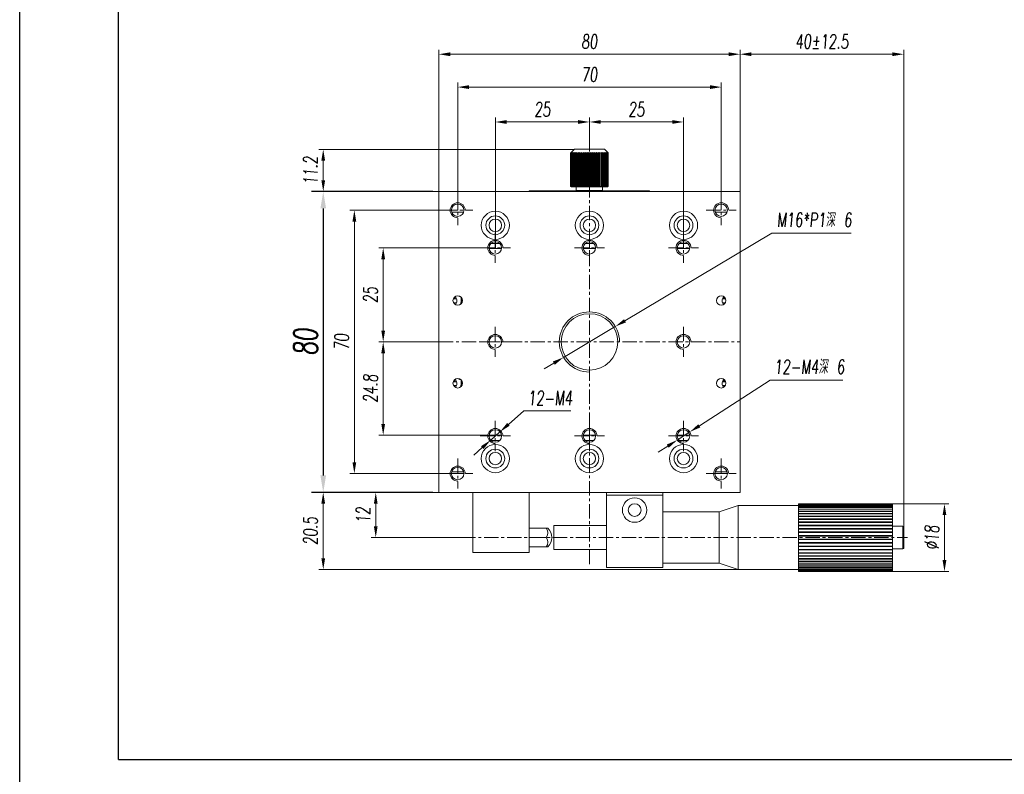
# Model space of a CAD drawing. Header units: millimetres. Extents: x 15158 to 15599, y 321 to 946.
# Tile 5 of 7: x 15158 to 15419, y 637 to 838. Entities that reach past the tile are written whole.
import ezdxf

# ---------------------------------------------------------------- set-up
doc = ezdxf.new("R2010")
doc.units = ezdxf.units.MM
doc.header["$LTSCALE"] = 0.3
doc.linetypes.add('CENTERX2', pattern=[20.32, 12.7, -2.54, 2.54, -2.54])
for name, color, linetype, lineweight in [('中心线', 5, 'CENTERX2', 13), ('剖面线', 50, 'Continuous', 13), ('外框', 7, 'Continuous', 30), ('标注', 1, 'Continuous', 18), ('螺纹线', 3, 'Continuous', 13), ('轮廓线', 7, 'Continuous', 20)]:
    doc.layers.add(name, color=color, linetype=linetype, lineweight=lineweight)
doc.styles.get("Standard").update_dxf_attribs({"font": 'txt.shx', "width": 0.67, "oblique": 5, "bigfont": 'gbcbig.shx'})
doc.dimstyles.new('1.5', dxfattribs={"dimscale": 1.5, "dimtxt": 2.5, "dimasz": 2, "dimexe": 0.8, "dimexo": 0, "dimgap": 1, "dimtad": 1, "dimdec": 1, "dimdsep": 46, "dimtxsty": 'Standard', "dimcen": 0, "dimclrd": 256, "dimclre": 256, "dimclrt": 256, "dimadec": 0, "dimazin": 0, "dimtfac": 1, "dimtdec": 1, "dimtmove": 0, "dimatfit": 3, "dimfxl": 0, "dimtzin": 0, "dimlwd": -1, "dimlwe": -1, "dimarcsym": 0})
doc.dimstyles.new('1.5$3', dxfattribs={"dimscale": 1.5, "dimtxt": 2.5, "dimasz": 2, "dimexe": 0.8, "dimexo": 0, "dimgap": 1, "dimtad": 1, "dimtih": 1, "dimtoh": 1, "dimdec": 1, "dimdsep": 46, "dimtxsty": 'Standard', "dimcen": 0, "dimclrd": 256, "dimclre": 256, "dimclrt": 256, "dimadec": 0, "dimazin": 0, "dimtfac": 1, "dimtdec": 1, "dimtmove": 0, "dimatfit": 3, "dimfxl": 0, "dimtzin": 0, "dimlwd": -1, "dimlwe": -1, "dimarcsym": 0})
doc.dimstyles.new('2', dxfattribs={"dimscale": 2.5, "dimtxt": 2.5, "dimasz": 1.8, "dimexe": 1.25, "dimexo": 0.625, "dimtad": 1, "dimdsep": 46, "dimtxsty": 'Standard', "dimcen": 1.8, "dimadec": 0, "dimazin": 0, "dimtfac": 1, "dimtmove": 0, "dimatfit": 3, "dimfxl": 0, "dimarcsym": 0})

# ---------------------------------------------------------------- blocks, each defined once
blk = doc.blocks.new('Y')
at = {"lineweight": 30}
blk.add_line((-4136.76, 2009.27), (-3862.74, 2009.27), dxfattribs=at)
for points in [[(-3857.44, 2213.99), (-4154.44, 2213.99), (-4154.44, 2003.97)], [(-4136.76, 2009.27), (-4136.76, 2208.69), (-3862.74, 2208.69)]]:
    blk.add_lwpolyline(points, dxfattribs=at)
blk = doc.blocks.new('W')
blk.add_blockref('Y', (0, 0))
blk = doc.blocks.new('*D122')
at = {"layer": 'Defpoints', "color": 0, "ltscale": 0.3}
for p in [(15316.02, 756.48), (15302.27, 748.28)]:
    blk.add_point(p, dxfattribs=at)
at = {"layer": '标注', "ltscale": 0.3}
for p, q in [((15357.63, 781.3), (15318.59, 758.02)), ((15378.66, 781.3), (15357.63, 781.3)), ((15302.27, 748.28), (15316.02, 756.48)), ((15299.7, 746.75), (15297.12, 745.21))]:
    blk.add_line(p, q, dxfattribs=at)
for points in [[(15318.34, 758.44), (15318.85, 757.59), (15316.02, 756.48)], [(15299.44, 747.18), (15299.95, 746.32), (15302.27, 748.28)]]:
    blk.add_solid(points, dxfattribs=at)
at = {"layer": '标注', "ltscale": 0.3, "insert": (15368.89, 784.82), "char_height": 3.75, "attachment_point": 5}
blk.add_mtext('M16*P1深 6', dxfattribs=at)
blk = doc.blocks.new('*D182')
at = {"layer": 'Defpoints', "color": 0}
for p in [(15335.83, 728.47), (15332.47, 726.3)]:
    blk.add_point(p, dxfattribs=at)
at = {"layer": '标注'}
for p, q in [((15357.15, 742.24), (15338.35, 730.09)), ((15376.5, 742.24), (15357.15, 742.24)), ((15332.47, 726.3), (15335.83, 728.47)), ((15329.95, 724.67), (15327.43, 723.04))]:
    blk.add_line(p, q, dxfattribs=at)
for points in [[(15338.07, 730.51), (15338.62, 729.67), (15335.83, 728.47)], [(15329.67, 725.09), (15330.22, 724.25), (15332.47, 726.3)]]:
    blk.add_solid(points, dxfattribs=at)
at = {"layer": '标注', "insert": (15367.58, 745.76), "char_height": 3.75, "attachment_point": 5}
blk.add_mtext('12-M4深 6', dxfattribs=at)
blk = doc.blocks.new('*D211')
at = {"layer": 'Defpoints', "color": 0}
for p in [(15269.15, 792.38), (15238.43, 712.38), (15269.15, 712.38)]:
    blk.add_point(p, dxfattribs=at)
at = {"layer": '标注', "color": 0, "lineweight": -2}
for p, q in [((15267.58, 792.38), (15235.31, 792.38)), ((15238.43, 787.88), (15238.43, 716.88)), ((15267.58, 712.38), (15235.31, 712.38))]:
    blk.add_line(p, q, dxfattribs=at)
at = {"layer": '标注', "color": 0}
for points in [[(15237.68, 787.88), (15239.18, 787.88), (15238.43, 792.38)], [(15237.68, 716.88), (15239.18, 716.88), (15238.43, 712.38)]]:
    blk.add_solid(points, dxfattribs=at)
at = {"layer": '标注', "color": 0, "insert": (15233.75, 752.38), "char_height": 6.25, "attachment_point": 5, "rotation": 90}
blk.add_mtext('80', dxfattribs=at)
blk = doc.blocks.new('*D212')
at = {"layer": 'Defpoints', "color": 0}
for p in [(15274.15, 787.38), (15246.7, 717.38), (15274.15, 717.38)]:
    blk.add_point(p, dxfattribs=at)
at = {"layer": '标注'}
for p, q in [((15274.15, 787.38), (15245.5, 787.38)), ((15246.7, 784.38), (15246.7, 720.38)), ((15274.15, 717.38), (15245.5, 717.38))]:
    blk.add_line(p, q, dxfattribs=at)
for points in [[(15246.2, 784.38), (15247.2, 784.38), (15246.7, 787.38)], [(15246.2, 720.38), (15247.2, 720.38), (15246.7, 717.38)]]:
    blk.add_solid(points, dxfattribs=at)
at = {"layer": '标注', "insert": (15243.33, 752.38), "char_height": 3.75, "attachment_point": 5, "rotation": 90}
blk.add_mtext('70', dxfattribs=at)
blk = doc.blocks.new('*D213')
at = {"layer": 'Defpoints', "color": 0}
for p in [(15344.15, 820.12), (15274.15, 787.38), (15344.15, 787.38)]:
    blk.add_point(p, dxfattribs=at)
at = {"layer": '标注'}
for p, q in [((15274.15, 787.38), (15274.15, 821.32)), ((15344.15, 787.38), (15344.15, 821.32)), ((15277.15, 820.12), (15341.15, 820.12))]:
    blk.add_line(p, q, dxfattribs=at)
for points in [[(15277.15, 820.62), (15277.15, 819.62), (15274.15, 820.12)], [(15341.15, 820.62), (15341.15, 819.62), (15344.15, 820.12)]]:
    blk.add_solid(points, dxfattribs=at)
at = {"layer": '标注', "insert": (15309.15, 823.49), "char_height": 3.75, "attachment_point": 5}
blk.add_mtext('70', dxfattribs=at)
blk = doc.blocks.new('*D214')
at = {"layer": 'Defpoints', "color": 0}
for p in [(15284.15, 777.38), (15254.36, 752.38), (15269.15, 752.38)]:
    blk.add_point(p, dxfattribs=at)
at = {"layer": '标注'}
for p, q in [((15284.15, 777.38), (15253.16, 777.38)), ((15254.36, 774.38), (15254.36, 755.38)), ((15269.15, 752.38), (15253.16, 752.38))]:
    blk.add_line(p, q, dxfattribs=at)
for points in [[(15253.86, 774.38), (15254.86, 774.38), (15254.36, 777.38)], [(15253.86, 755.38), (15254.86, 755.38), (15254.36, 752.38)]]:
    blk.add_solid(points, dxfattribs=at)
at = {"layer": '标注', "insert": (15250.98, 764.88), "char_height": 3.75, "attachment_point": 5, "rotation": 90}
blk.add_mtext('25', dxfattribs=at)
blk = doc.blocks.new('*D215')
at = {"layer": 'Defpoints', "color": 0}
for p in [(15269.15, 752.38), (15254.36, 727.58), (15284.15, 727.58)]:
    blk.add_point(p, dxfattribs=at)
at = {"layer": '标注'}
for p, q in [((15269.15, 752.38), (15253.16, 752.38)), ((15254.36, 749.38), (15254.36, 730.58)), ((15284.15, 727.58), (15253.16, 727.58))]:
    blk.add_line(p, q, dxfattribs=at)
for points in [[(15253.86, 749.38), (15254.86, 749.38), (15254.36, 752.38)], [(15253.86, 730.58), (15254.86, 730.58), (15254.36, 727.58)]]:
    blk.add_solid(points, dxfattribs=at)
at = {"layer": '标注', "insert": (15250.98, 739.98), "char_height": 3.75, "attachment_point": 5, "rotation": 90}
blk.add_mtext('24.8', dxfattribs=at)
blk = doc.blocks.new('*D216')
at = {"layer": 'Defpoints', "color": 0}
for p in [(15238.43, 712.38), (15269.15, 712.38), (15348.65, 691.88)]:
    blk.add_point(p, dxfattribs=at)
at = {"layer": '标注'}
for p, q in [((15269.15, 712.38), (15237.23, 712.38)), ((15238.43, 694.88), (15238.43, 709.38)), ((15348.65, 691.88), (15237.23, 691.88))]:
    blk.add_line(p, q, dxfattribs=at)
for points in [[(15237.93, 709.38), (15238.93, 709.38), (15238.43, 712.38)], [(15237.93, 694.88), (15238.93, 694.88), (15238.43, 691.88)]]:
    blk.add_solid(points, dxfattribs=at)
at = {"layer": '标注', "insert": (15235.06, 702.13), "char_height": 3.75, "attachment_point": 5, "rotation": 90}
blk.add_mtext('20.5', dxfattribs=at)
blk = doc.blocks.new('*D217')
at = {"layer": 'Defpoints', "color": 0}
for p in [(15269.15, 828.86), (15269.15, 792.38), (15349.15, 792.38)]:
    blk.add_point(p, dxfattribs=at)
at = {"layer": '标注'}
for p, q in [((15269.15, 792.38), (15269.15, 830.06)), ((15349.15, 792.38), (15349.15, 830.06)), ((15346.15, 828.86), (15272.15, 828.86))]:
    blk.add_line(p, q, dxfattribs=at)
for points in [[(15272.15, 829.36), (15272.15, 828.36), (15269.15, 828.86)], [(15346.15, 829.36), (15346.15, 828.36), (15349.15, 828.86)]]:
    blk.add_solid(points, dxfattribs=at)
at = {"layer": '标注', "insert": (15309.15, 832.24), "char_height": 3.75, "attachment_point": 5}
blk.add_mtext('80', dxfattribs=at)
blk = doc.blocks.new('*D218')
at = {"layer": 'Defpoints', "color": 0}
for p in [(15305.15, 803.58), (15238.43, 792.38), (15269.15, 792.38)]:
    blk.add_point(p, dxfattribs=at)
at = {"layer": '标注'}
for p, q in [((15305.15, 803.58), (15237.23, 803.58)), ((15238.43, 800.58), (15238.43, 795.38)), ((15269.15, 792.38), (15237.23, 792.38))]:
    blk.add_line(p, q, dxfattribs=at)
for points in [[(15237.93, 800.58), (15238.93, 800.58), (15238.43, 803.58)], [(15237.93, 795.38), (15238.93, 795.38), (15238.43, 792.38)]]:
    blk.add_solid(points, dxfattribs=at)
at = {"layer": '标注', "insert": (15235.06, 797.98), "char_height": 3.75, "attachment_point": 5, "rotation": 90}
blk.add_mtext('11.2', dxfattribs=at)
blk = doc.blocks.new('*D219')
at = {"layer": 'Defpoints', "color": 0}
for p in [(15349.15, 828.86), (15349.15, 792.38), (15392.63, 703.27)]:
    blk.add_point(p, dxfattribs=at)
at = {"layer": '剖面线'}
for p, q in [((15349.15, 792.38), (15349.15, 830.06)), ((15392.63, 703.27), (15392.63, 830.06)), ((15389.63, 828.86), (15352.15, 828.86))]:
    blk.add_line(p, q, dxfattribs=at)
for points in [[(15352.15, 829.36), (15352.15, 828.36), (15349.15, 828.86)], [(15389.63, 829.36), (15389.63, 828.36), (15392.63, 828.86)]]:
    blk.add_solid(points, dxfattribs=at)
at = {"layer": '剖面线', "insert": (15370.89, 832.24), "char_height": 3.75, "attachment_point": 5}
blk.add_mtext('40%%P12.5', dxfattribs=at)
blk = doc.blocks.new('*D220')
at = {"layer": 'Defpoints', "color": 0}
for p in [(15269.15, 712.38), (15252.38, 700.38), (15275.07, 700.38)]:
    blk.add_point(p, dxfattribs=at)
at = {"layer": '标注'}
for p, q in [((15269.15, 712.38), (15251.18, 712.38)), ((15252.38, 709.38), (15252.38, 703.38)), ((15275.07, 700.38), (15251.18, 700.38))]:
    blk.add_line(p, q, dxfattribs=at)
for points in [[(15251.88, 709.38), (15252.88, 709.38), (15252.38, 712.38)], [(15251.88, 703.38), (15252.88, 703.38), (15252.38, 700.38)]]:
    blk.add_solid(points, dxfattribs=at)
at = {"layer": '标注', "insert": (15249.01, 706.38), "char_height": 3.75, "attachment_point": 5, "rotation": 90}
blk.add_mtext('12', dxfattribs=at)
blk = doc.blocks.new('*D227')
at = {"layer": 'Defpoints', "color": 0}
for p in [(15285.38, 728.48), (15282.91, 726.28)]:
    blk.add_point(p, dxfattribs=at)
at = {"layer": '标注'}
for p, q in [((15291.7, 734.1), (15287.62, 730.47)), ((15304.2, 734.1), (15291.7, 734.1)), ((15282.91, 726.28), (15285.38, 728.48)), ((15280.67, 724.29), (15278.43, 722.3))]:
    blk.add_line(p, q, dxfattribs=at)
for points in [[(15287.29, 730.84), (15287.95, 730.1), (15285.38, 728.48)], [(15280.34, 724.67), (15281, 723.92), (15282.91, 726.28)]]:
    blk.add_solid(points, dxfattribs=at)
at = {"layer": '标注', "insert": (15298.7, 737.47), "char_height": 3.75, "attachment_point": 5}
blk.add_mtext('12-M4', dxfattribs=at)
blk = doc.blocks.new('*D228')
at = {"layer": 'Defpoints', "color": 0}
for p in [(15309.15, 810.85), (15309.15, 806.81), (15284.15, 777.38)]:
    blk.add_point(p, dxfattribs=at)
at = {"layer": '标注'}
for p, q in [((15284.15, 777.38), (15284.15, 812.05)), ((15287.15, 810.85), (15306.15, 810.85)), ((15309.15, 806.81), (15309.15, 812.05))]:
    blk.add_line(p, q, dxfattribs=at)
for points in [[(15287.15, 811.35), (15287.15, 810.35), (15284.15, 810.85)], [(15306.15, 811.35), (15306.15, 810.35), (15309.15, 810.85)]]:
    blk.add_solid(points, dxfattribs=at)
at = {"layer": '标注', "insert": (15296.65, 814.22), "char_height": 3.75, "attachment_point": 5}
blk.add_mtext('25', dxfattribs=at)
blk = doc.blocks.new('*D229')
at = {"layer": 'Defpoints', "color": 0}
for p in [(15309.15, 810.85), (15309.15, 806.81), (15334.15, 777.38)]:
    blk.add_point(p, dxfattribs=at)
at = {"layer": '标注'}
for p, q in [((15309.15, 806.81), (15309.15, 812.05)), ((15331.15, 810.85), (15312.15, 810.85)), ((15334.15, 777.38), (15334.15, 812.05))]:
    blk.add_line(p, q, dxfattribs=at)
for points in [[(15312.15, 811.35), (15312.15, 810.35), (15309.15, 810.85)], [(15331.15, 811.35), (15331.15, 810.35), (15334.15, 810.85)]]:
    blk.add_solid(points, dxfattribs=at)
at = {"layer": '标注', "insert": (15321.65, 814.22), "char_height": 3.75, "attachment_point": 5}
blk.add_mtext('25', dxfattribs=at)
blk = doc.blocks.new('*D230')
at = {"layer": 'Defpoints', "color": 0}
for p in [(15389.65, 709.37), (15389.65, 691.39), (15403.46, 691.39)]:
    blk.add_point(p, dxfattribs=at)
at = {"layer": '标注'}
for p, q in [((15389.65, 709.37), (15404.66, 709.37)), ((15403.46, 706.37), (15403.46, 694.39)), ((15389.65, 691.39), (15404.66, 691.39))]:
    blk.add_line(p, q, dxfattribs=at)
for points in [[(15402.96, 706.37), (15403.96, 706.37), (15403.46, 709.37)], [(15402.96, 694.39), (15403.96, 694.39), (15403.46, 691.39)]]:
    blk.add_solid(points, dxfattribs=at)
at = {"layer": '标注', "insert": (15400.09, 700.38), "char_height": 3.75, "attachment_point": 5, "rotation": 90}
blk.add_mtext('%%C18', dxfattribs=at)
blk = doc.blocks.new('GT')
at = {"color": 7, "linetype": 'Continuous', "lineweight": 15}
for p, q in [((889.82, 513.93), (889.82, 519.53)), ((892.82, 519.73), (890.02, 519.73)), ((890.02, 513.73), (892.82, 513.73))]:
    blk.add_line(p, q, dxfattribs=at)
at = {"color": 8, "linetype": 'Continuous', "lineweight": 15}
for p, q in [((890.02, 519.73), (890.02, 513.75)), ((890.02, 513.75), (890.02, 513.73))]:
    blk.add_line(p, q, dxfattribs=at)
at = {"color": 7, "linetype": 'Continuous', "lineweight": 15}
for centre, start, end in [((890.02, 519.53), 90, 180), ((890.02, 513.93), 180, 270)]:
    blk.add_arc(centre, 0.2, start, end, dxfattribs=at)

msp = doc.modelspace()

# ---------------------------------------------------------------- linework, layer by layer
at = {"layer": '中心线'}
for p, q in [((15309.146, 806.81), (15309.146, 693.215)), ((15274.146, 791.381), (15274.146, 783.381)), ((15344.146, 791.381), (15344.146, 783.381)), ((15270.146, 787.381), (15278.146, 787.381)), ((15340.146, 787.381), (15348.146, 787.381)), ((15284.146, 781.381), (15284.146, 773.381)), ((15309.146, 781.381), (15309.146, 773.381)), ((15334.146, 781.381), (15334.146, 773.381)), ((15280.146, 777.381), (15288.146, 777.381)), ((15305.146, 777.381), (15313.146, 777.381)), ((15330.146, 777.381), (15338.146, 777.381)), ((15284.146, 756.381), (15284.146, 748.381)), ((15334.146, 756.381), (15334.146, 748.381)), ((15269.146, 752.381), (15349.146, 752.381)), ((15280.146, 752.381), (15288.146, 752.381)), ((15330.146, 752.381), (15338.146, 752.381)), ((15284.146, 731.381), (15284.146, 723.381)), ((15309.146, 731.381), (15309.146, 723.381)), ((15334.146, 731.381), (15334.146, 723.381)), ((15280.146, 727.381), (15288.146, 727.381)), ((15305.146, 727.381), (15313.146, 727.381)), ((15330.146, 727.381), (15338.146, 727.381)), ((15274.146, 721.381), (15274.146, 713.381)), ((15344.146, 721.381), (15344.146, 713.381)), ((15270.146, 717.381), (15278.146, 717.381)), ((15340.146, 717.381), (15348.146, 717.381)), ((15275.067, 700.381), (15393.669, 700.381))]:
    msp.add_line(p, q, dxfattribs=at)
at = {"layer": '螺纹线'}
for centre, radius in [((15274.146, 787.381), 2), ((15344.146, 787.381), 2), ((15284.146, 777.381), 2), ((15309.146, 777.381), 2), ((15334.146, 777.381), 2), ((15309.146, 752.381), 8), ((15284.146, 752.381), 2), ((15284.146, 727.381), 2), ((15309.146, 727.381), 2), ((15334.146, 727.381), 2), ((15274.146, 717.381), 2), ((15344.146, 717.381), 2)]:
    msp.add_arc(centre, radius, 0, 270, dxfattribs=at)
at = {"layer": '轮廓线', "color": 7, "linetype": 'Continuous', "lineweight": 15}
for p, q in [((15305.146, 803.581), (15304.21, 802.645)), ((15305.146, 803.581), (15310.673, 803.581)), ((15310.673, 803.581), (15313.146, 803.581)), ((15314.082, 802.645), (15313.146, 803.581)), ((15304.21, 802.645), (15304.146, 802.581)), ((15304.15, 802.581), (15304.146, 802.581)), ((15304.146, 802.581), (15304.146, 793.781)), ((15304.15, 802.581), (15304.36, 802.781)), ((15304.15, 802.581), (15304.15, 793.781)), ((15304.36, 802.781), (15304.18, 802.581)), ((15304.197, 802.581), (15304.18, 802.581)), ((15304.18, 802.581), (15304.18, 793.781)), ((15304.197, 802.581), (15304.426, 802.781)), ((15304.197, 802.581), (15304.197, 793.781)), ((15304.426, 802.781), (15304.268, 802.581)), ((15304.299, 802.581), (15304.268, 802.581)), ((15304.268, 802.581), (15304.268, 793.781)), ((15304.299, 802.581), (15304.542, 802.781)), ((15304.299, 802.581), (15304.299, 793.781)), ((15304.542, 802.781), (15304.41, 802.581)), ((15304.453, 802.581), (15304.41, 802.581)), ((15304.41, 802.581), (15304.41, 793.781)), ((15304.453, 802.581), (15304.71, 802.781)), ((15304.453, 802.581), (15304.453, 793.781)), ((15304.71, 802.781), (15304.603, 802.581)), ((15304.66, 802.581), (15304.603, 802.581)), ((15304.603, 802.581), (15304.603, 793.781)), ((15304.66, 802.581), (15304.926, 802.781)), ((15304.66, 802.581), (15304.66, 793.781)), ((15304.926, 802.781), (15304.847, 802.581)), ((15304.915, 802.581), (15304.847, 802.581)), ((15304.847, 802.581), (15304.847, 793.781)), ((15304.915, 802.581), (15305.188, 802.781)), ((15304.915, 802.581), (15304.915, 793.781)), ((15305.188, 802.781), (15305.137, 802.581)), ((15305.217, 802.581), (15305.137, 802.581)), ((15305.137, 802.581), (15305.137, 793.781)), ((15305.217, 802.581), (15305.493, 802.781)), ((15305.217, 802.581), (15305.217, 793.781)), ((15305.493, 802.781), (15305.471, 802.581)), ((15305.561, 802.581), (15305.471, 802.581)), ((15305.471, 802.581), (15305.471, 793.781)), ((15305.561, 802.581), (15305.839, 802.781)), ((15305.561, 802.581), (15305.561, 793.781)), ((15305.839, 802.781), (15305.846, 802.581)), ((15305.839, 802.781), (15305.839, 793.581)), ((15305.945, 802.581), (15305.846, 802.581)), ((15305.846, 802.581), (15305.846, 793.781)), ((15305.945, 802.581), (15306.22, 802.781)), ((15305.945, 802.581), (15305.945, 793.781)), ((15306.22, 802.781), (15306.256, 802.581)), ((15306.22, 802.781), (15306.22, 793.581)), ((15306.364, 802.581), (15306.256, 802.581)), ((15306.256, 802.581), (15306.256, 793.781)), ((15306.364, 802.581), (15306.634, 802.781)), ((15306.364, 802.581), (15306.364, 793.781)), ((15306.634, 802.781), (15306.699, 802.581)), ((15306.634, 802.781), (15306.634, 793.581)), ((15306.814, 802.581), (15306.699, 802.581)), ((15306.699, 802.581), (15306.699, 793.781)), ((15306.814, 802.581), (15307.076, 802.781)), ((15306.814, 802.581), (15306.814, 793.781)), ((15307.076, 802.781), (15307.168, 802.581)), ((15307.076, 802.781), (15307.076, 793.581)), ((15307.289, 802.581), (15307.168, 802.581)), ((15307.168, 802.581), (15307.168, 793.781)), ((15307.289, 802.581), (15307.54, 802.781)), ((15307.289, 802.581), (15307.289, 793.781)), ((15307.54, 802.781), (15307.659, 802.581)), ((15307.54, 802.781), (15307.54, 793.581)), ((15307.785, 802.581), (15307.659, 802.581)), ((15307.659, 802.581), (15307.659, 793.781)), ((15307.785, 802.581), (15308.021, 802.781)), ((15307.785, 802.581), (15307.785, 793.781)), ((15308.021, 802.781), (15308.166, 802.581)), ((15308.021, 802.781), (15308.021, 793.581)), ((15308.295, 802.581), (15308.166, 802.581)), ((15308.166, 802.581), (15308.166, 793.781)), ((15308.295, 802.581), (15308.515, 802.781)), ((15308.295, 802.581), (15308.295, 793.781)), ((15308.515, 802.781), (15308.684, 802.581)), ((15308.515, 802.781), (15308.515, 793.581)), ((15308.815, 802.581), (15308.684, 802.581)), ((15308.684, 802.581), (15308.684, 793.781)), ((15308.815, 802.581), (15309.016, 802.781)), ((15308.815, 802.581), (15308.815, 793.781)), ((15309.016, 802.781), (15309.207, 802.581)), ((15309.016, 802.781), (15309.016, 793.581)), ((15309.338, 802.581), (15309.207, 802.581)), ((15309.207, 802.581), (15309.207, 793.781)), ((15309.338, 802.581), (15309.518, 802.781)), ((15309.338, 802.581), (15309.338, 793.781)), ((15309.518, 802.781), (15309.729, 802.581)), ((15309.518, 802.781), (15309.518, 793.581)), ((15309.859, 802.581), (15309.729, 802.581)), ((15309.729, 802.581), (15309.729, 793.781)), ((15309.859, 802.581), (15310.016, 802.781)), ((15309.859, 802.581), (15309.859, 793.781)), ((15310.016, 802.781), (15310.245, 802.581)), ((15310.016, 802.781), (15310.016, 793.581)), ((15310.372, 802.581), (15310.245, 802.581)), ((15310.245, 802.581), (15310.245, 793.781)), ((15310.372, 802.581), (15310.505, 802.781)), ((15310.372, 802.581), (15310.372, 793.781)), ((15310.505, 802.781), (15310.749, 802.581)), ((15310.505, 802.781), (15310.505, 793.581)), ((15310.872, 802.581), (15310.749, 802.581)), ((15310.749, 802.581), (15310.749, 793.781)), ((15310.872, 802.581), (15310.979, 802.781)), ((15310.872, 802.581), (15310.872, 793.781)), ((15310.979, 802.781), (15311.235, 802.581)), ((15310.979, 802.781), (15310.979, 793.581)), ((15311.353, 802.581), (15311.235, 802.581)), ((15311.235, 802.581), (15311.235, 793.781)), ((15311.353, 802.581), (15311.432, 802.781)), ((15311.353, 802.581), (15311.353, 793.781)), ((15311.432, 802.781), (15311.698, 802.581)), ((15311.432, 802.781), (15311.432, 793.581)), ((15311.81, 802.581), (15311.698, 802.581)), ((15311.698, 802.581), (15311.698, 793.781)), ((15311.81, 802.581), (15311.861, 802.781)), ((15311.81, 802.581), (15311.81, 793.781)), ((15311.861, 802.781), (15312.134, 802.581)), ((15311.861, 802.781), (15311.861, 793.581)), ((15312.238, 802.581), (15312.134, 802.581)), ((15312.134, 802.581), (15312.134, 793.781)), ((15312.238, 802.581), (15312.26, 802.781)), ((15312.238, 802.581), (15312.238, 793.781)), ((15312.26, 802.781), (15312.536, 802.581)), ((15312.26, 802.781), (15312.26, 793.581)), ((15312.632, 802.581), (15312.536, 802.581)), ((15312.536, 802.581), (15312.536, 793.781)), ((15312.625, 802.781), (15312.902, 802.581)), ((15312.632, 802.581), (15312.625, 802.781)), ((15312.632, 802.581), (15312.632, 793.781)), ((15312.987, 802.581), (15312.902, 802.581)), ((15312.902, 802.581), (15312.902, 793.781)), ((15312.951, 802.781), (15313.226, 802.581)), ((15312.987, 802.581), (15312.951, 802.781)), ((15312.987, 802.581), (15312.987, 793.781)), ((15313.301, 802.581), (15313.226, 802.581)), ((15313.226, 802.581), (15313.226, 793.781)), ((15313.236, 802.781), (15313.506, 802.581)), ((15313.301, 802.581), (15313.236, 802.781)), ((15313.301, 802.581), (15313.301, 793.781)), ((15313.476, 802.781), (15313.738, 802.581)), ((15313.569, 802.581), (15313.476, 802.781)), ((15313.569, 802.581), (15313.506, 802.581)), ((15313.506, 802.581), (15313.506, 793.781)), ((15313.569, 802.581), (15313.569, 793.781)), ((15313.669, 802.781), (15313.92, 802.581)), ((15313.788, 802.581), (15313.669, 802.781)), ((15313.788, 802.581), (15313.738, 802.581)), ((15313.738, 802.581), (15313.738, 793.781)), ((15313.788, 802.581), (15313.788, 793.781)), ((15313.812, 802.781), (15314.049, 802.581)), ((15313.957, 802.581), (15313.812, 802.781)), ((15313.904, 802.781), (15314.125, 802.581)), ((15314.073, 802.581), (15313.904, 802.781)), ((15313.957, 802.581), (15313.92, 802.581)), ((15313.92, 802.581), (15313.92, 793.781)), ((15313.944, 802.781), (15314.146, 802.581)), ((15314.135, 802.581), (15313.944, 802.781)), ((15313.957, 802.581), (15313.957, 793.781)), ((15314.073, 802.581), (15314.049, 802.581)), ((15314.049, 802.581), (15314.049, 793.781)), ((15314.073, 802.581), (15314.073, 793.781)), ((15314.135, 802.581), (15314.125, 802.581)), ((15314.125, 802.581), (15314.125, 793.781)), ((15314.135, 802.581), (15314.135, 793.781)), ((15314.146, 802.581), (15314.146, 793.781)), ((15293.146, 792.381), (15293.146, 792.581)), ((15293.146, 792.581), (15295.146, 792.581)), ((15295.146, 792.581), (15295.146, 792.381)), ((15323.146, 792.581), (15295.146, 792.581)), ((15304.146, 793.781), (15304.21, 793.718)), ((15304.146, 793.781), (15304.15, 793.781)), ((15304.36, 793.581), (15304.15, 793.781)), ((15304.18, 793.781), (15304.36, 793.581)), ((15304.18, 793.781), (15304.197, 793.781)), ((15304.426, 793.581), (15304.197, 793.781)), ((15304.21, 793.717), (15304.346, 793.581)), ((15304.268, 793.781), (15304.426, 793.581)), ((15304.268, 793.781), (15304.299, 793.781)), ((15304.542, 793.581), (15304.299, 793.781)), ((15304.36, 793.581), (15304.346, 793.581)), ((15304.426, 793.581), (15304.36, 793.581)), ((15304.41, 793.781), (15304.453, 793.781)), ((15304.41, 793.781), (15304.542, 793.581)), ((15304.542, 793.581), (15304.426, 793.581)), ((15304.71, 793.581), (15304.453, 793.781)), ((15304.71, 793.581), (15304.542, 793.581)), ((15304.603, 793.781), (15304.71, 793.581)), ((15304.603, 793.781), (15304.66, 793.781)), ((15304.926, 793.581), (15304.66, 793.781)), ((15304.926, 793.581), (15304.71, 793.581)), ((15304.847, 793.781), (15304.926, 793.581)), ((15304.847, 793.781), (15304.915, 793.781)), ((15305.188, 793.581), (15304.915, 793.781)), ((15305.188, 793.581), (15304.926, 793.581)), ((15305.137, 793.781), (15305.188, 793.581)), ((15305.137, 793.781), (15305.217, 793.781)), ((15305.493, 793.581), (15305.188, 793.581)), ((15305.493, 793.581), (15305.217, 793.781)), ((15305.471, 793.781), (15305.493, 793.581)), ((15305.471, 793.781), (15305.561, 793.781)), ((15305.839, 793.581), (15305.493, 793.581)), ((15305.839, 793.581), (15305.561, 793.781)), ((15305.646, 793.581), (15305.646, 792.681)), ((15305.646, 792.681), (15305.746, 792.581)), ((15305.646, 792.681), (15312.646, 792.681)), ((15305.846, 793.781), (15305.839, 793.581)), ((15306.22, 793.581), (15305.839, 793.581)), ((15305.846, 793.781), (15305.945, 793.781)), ((15306.22, 793.581), (15305.945, 793.781)), ((15306.256, 793.781), (15306.22, 793.581)), ((15306.634, 793.581), (15306.22, 793.581)), ((15306.256, 793.781), (15306.364, 793.781)), ((15306.634, 793.581), (15306.364, 793.781)), ((15306.699, 793.781), (15306.634, 793.581)), ((15307.076, 793.581), (15306.634, 793.581)), ((15306.699, 793.781), (15306.814, 793.781)), ((15307.076, 793.581), (15306.814, 793.781)), ((15307.168, 793.781), (15307.076, 793.581)), ((15307.54, 793.581), (15307.076, 793.581)), ((15307.168, 793.781), (15307.289, 793.781)), ((15307.54, 793.581), (15307.289, 793.781)), ((15307.659, 793.781), (15307.54, 793.581)), ((15308.021, 793.581), (15307.54, 793.581)), ((15307.659, 793.781), (15307.785, 793.781)), ((15308.021, 793.581), (15307.785, 793.781)), ((15308.166, 793.781), (15308.021, 793.581)), ((15308.515, 793.581), (15308.021, 793.581)), ((15308.166, 793.781), (15308.295, 793.781)), ((15308.515, 793.581), (15308.295, 793.781)), ((15308.684, 793.781), (15308.515, 793.581)), ((15309.016, 793.581), (15308.515, 793.581)), ((15308.684, 793.781), (15308.815, 793.781)), ((15309.016, 793.581), (15308.815, 793.781)), ((15309.207, 793.781), (15309.016, 793.581)), ((15309.518, 793.581), (15309.016, 793.581)), ((15309.207, 793.781), (15309.338, 793.781)), ((15309.518, 793.581), (15309.338, 793.781)), ((15309.729, 793.781), (15309.518, 793.581)), ((15310.016, 793.581), (15309.518, 793.581)), ((15309.729, 793.781), (15309.859, 793.781)), ((15310.016, 793.581), (15309.859, 793.781)), ((15310.245, 793.781), (15310.016, 793.581)), ((15310.505, 793.581), (15310.016, 793.581)), ((15310.245, 793.781), (15310.372, 793.781)), ((15310.505, 793.581), (15310.372, 793.781)), ((15310.749, 793.781), (15310.505, 793.581)), ((15310.979, 793.581), (15310.505, 793.581)), ((15310.749, 793.781), (15310.872, 793.781)), ((15310.979, 793.581), (15310.872, 793.781)), ((15311.235, 793.781), (15310.979, 793.581)), ((15311.432, 793.581), (15310.979, 793.581)), ((15311.235, 793.781), (15311.353, 793.781)), ((15311.432, 793.581), (15311.353, 793.781)), ((15311.698, 793.781), (15311.432, 793.581)), ((15311.861, 793.581), (15311.432, 793.581)), ((15311.698, 793.781), (15311.81, 793.781)), ((15311.861, 793.581), (15311.81, 793.781)), ((15312.134, 793.781), (15311.861, 793.581)), ((15312.26, 793.581), (15311.861, 793.581)), ((15312.134, 793.781), (15312.238, 793.781)), ((15312.26, 793.581), (15312.238, 793.781)), ((15312.536, 793.781), (15312.26, 793.581)), ((15312.625, 793.581), (15312.26, 793.581)), ((15312.536, 793.781), (15312.632, 793.781)), ((15312.546, 792.581), (15312.646, 792.681)), ((15312.625, 793.581), (15312.632, 793.781)), ((15312.902, 793.781), (15312.625, 793.581)), ((15312.951, 793.581), (15312.625, 793.581)), ((15312.646, 792.681), (15312.646, 793.581)), ((15312.902, 793.781), (15312.987, 793.781)), ((15312.951, 793.581), (15312.987, 793.781)), ((15313.226, 793.781), (15312.951, 793.581)), ((15313.236, 793.581), (15312.951, 793.581)), ((15313.226, 793.781), (15313.301, 793.781)), ((15313.236, 793.581), (15313.301, 793.781)), ((15313.506, 793.781), (15313.236, 793.581)), ((15313.476, 793.581), (15313.236, 793.581)), ((15313.476, 793.581), (15313.569, 793.781)), ((15313.738, 793.781), (15313.476, 793.581)), ((15313.669, 793.581), (15313.476, 793.581)), ((15313.506, 793.781), (15313.569, 793.781)), ((15313.669, 793.581), (15313.788, 793.781)), ((15313.92, 793.781), (15313.669, 793.581)), ((15313.812, 793.581), (15313.669, 793.581)), ((15313.738, 793.781), (15313.788, 793.781)), ((15313.812, 793.581), (15313.957, 793.781)), ((15314.049, 793.781), (15313.812, 793.581)), ((15313.904, 793.581), (15313.812, 793.581)), ((15313.904, 793.581), (15314.073, 793.781)), ((15314.125, 793.781), (15313.904, 793.581)), ((15313.944, 793.581), (15313.904, 793.581)), ((15313.92, 793.781), (15313.957, 793.781)), ((15313.944, 793.581), (15314.135, 793.781)), ((15314.146, 793.781), (15313.944, 793.581)), ((15313.946, 793.581), (15313.944, 793.581)), ((15313.946, 793.581), (15314.082, 793.717)), ((15314.049, 793.781), (15314.073, 793.781)), ((15314.125, 793.781), (15314.135, 793.781)), ((15323.146, 792.381), (15323.146, 792.581)), ((15323.146, 792.581), (15325.146, 792.581)), ((15325.146, 792.581), (15325.146, 792.381)), ((15269.146, 792.381), (15269.146, 712.381)), ((15269.146, 792.381), (15349.146, 792.381)), ((15323.146, 792.381), (15295.146, 792.381)), ((15349.146, 792.381), (15349.146, 712.381)), ((15272.573, 786.881), (15275.718, 786.881)), ((15342.573, 786.881), (15345.718, 786.881)), ((15282.508, 777.181), (15285.784, 777.181)), ((15283.013, 778.581), (15285.278, 778.581)), ((15307.508, 777.181), (15310.784, 777.181)), ((15308.013, 778.581), (15310.278, 778.581)), ((15332.508, 777.181), (15335.784, 777.181)), ((15333.013, 778.581), (15335.278, 778.581)), ((15273.507, 763.812), (15272.973, 763.812)), ((15273.823, 763.812), (15273.507, 763.812)), ((15274.456, 764.592), (15274.592, 764.44)), ((15274.68, 764.511), (15274.592, 764.44)), ((15275.037, 764.258), (15275.037, 763.183)), ((15275.287, 763.892), (15275.287, 762.87)), ((15344.785, 763.812), (15344.469, 763.812)), ((15345.319, 763.812), (15344.785, 763.812)), ((15273.033, 762.812), (15273.507, 762.812)), ((15273.312, 762.45), (15273.507, 762.812)), ((15273.507, 762.812), (15273.823, 762.812)), ((15344.469, 762.812), (15344.785, 762.812)), ((15344.785, 762.812), (15344.98, 762.45)), ((15344.785, 762.812), (15345.259, 762.812)), ((15273.507, 741.812), (15272.973, 741.812)), ((15273.033, 740.812), (15273.507, 740.812)), ((15273.312, 740.45), (15273.507, 740.812)), ((15273.823, 741.812), (15273.507, 741.812)), ((15273.507, 740.812), (15273.823, 740.812)), ((15274.456, 742.592), (15274.592, 742.44)), ((15274.68, 742.511), (15274.592, 742.44)), ((15275.037, 742.258), (15275.037, 741.183)), ((15275.287, 741.892), (15275.287, 740.87)), ((15344.785, 741.812), (15344.469, 741.812)), ((15344.469, 740.812), (15344.785, 740.812)), ((15345.319, 741.812), (15344.785, 741.812)), ((15344.785, 740.812), (15344.98, 740.45)), ((15344.785, 740.812), (15345.259, 740.812)), ((15285.784, 727.581), (15282.508, 727.581)), ((15310.784, 727.581), (15307.508, 727.581)), ((15335.784, 727.581), (15332.508, 727.581)), ((15285.278, 726.181), (15283.013, 726.181)), ((15310.278, 726.181), (15308.013, 726.181)), ((15335.278, 726.181), (15333.013, 726.181)), ((15272.496, 717.381), (15274.146, 717.381)), ((15275.718, 717.881), (15272.573, 717.881)), ((15274.146, 717.381), (15275.796, 717.381)), ((15342.496, 717.381), (15344.146, 717.381)), ((15345.718, 717.881), (15342.573, 717.881)), ((15344.146, 717.381), (15345.796, 717.381)), ((15269.146, 712.381), (15349.146, 712.381)), ((15278.146, 712.381), (15278.146, 696.381)), ((15293.146, 712.381), (15293.146, 696.381)), ((15313.646, 712.381), (15313.646, 711.681)), ((15313.646, 711.681), (15313.646, 692.381)), ((15328.646, 711.681), (15313.646, 711.681)), ((15328.646, 712.381), (15328.646, 711.681)), ((15328.646, 711.681), (15328.646, 692.381)), ((15348.646, 708.881), (15343.646, 707.181)), ((15364.646, 708.881), (15348.646, 708.881)), ((15348.646, 700.381), (15348.646, 708.881)), ((15364.646, 709.372), (15389.646, 709.372)), ((15364.646, 709.365), (15364.646, 709.372)), ((15364.646, 709.365), (15389.646, 709.365)), ((15364.646, 709.365), (15364.646, 709.281)), ((15364.646, 709.281), (15389.646, 709.281)), ((15364.646, 709.259), (15364.646, 709.281)), ((15364.646, 709.259), (15389.646, 709.259)), ((15364.646, 709.259), (15364.646, 709.093)), ((15364.646, 709.093), (15389.646, 709.093)), ((15364.646, 709.056), (15364.646, 709.093)), ((15364.646, 709.056), (15389.646, 709.056)), ((15364.646, 709.056), (15364.646, 708.809)), ((15389.646, 709.365), (15389.646, 709.372)), ((15389.646, 709.281), (15389.646, 709.365)), ((15389.646, 709.259), (15389.646, 709.281)), ((15389.646, 709.093), (15389.646, 709.259)), ((15389.646, 709.056), (15389.646, 709.093)), ((15389.646, 708.809), (15389.646, 709.056)), ((15343.646, 707.181), (15328.646, 707.181)), ((15343.646, 700.381), (15343.646, 707.181)), ((15364.646, 708.809), (15389.646, 708.809)), ((15364.646, 708.758), (15364.646, 708.809)), ((15364.646, 708.758), (15389.646, 708.758)), ((15364.646, 708.758), (15364.646, 708.432)), ((15364.646, 708.432), (15389.646, 708.432)), ((15364.646, 708.368), (15364.646, 708.432)), ((15364.646, 708.368), (15389.646, 708.368)), ((15364.646, 708.368), (15364.646, 707.968)), ((15364.646, 707.968), (15389.646, 707.968)), ((15364.646, 707.89), (15364.646, 707.968)), ((15364.646, 707.89), (15389.646, 707.89)), ((15364.646, 707.89), (15364.646, 707.42)), ((15364.646, 707.42), (15389.646, 707.42)), ((15364.646, 707.331), (15364.646, 707.42)), ((15364.646, 707.331), (15389.646, 707.331)), ((15364.646, 707.331), (15364.646, 706.795)), ((15364.646, 706.795), (15389.646, 706.795)), ((15364.646, 706.695), (15364.646, 706.795)), ((15364.646, 706.695), (15389.646, 706.695)), ((15364.646, 706.695), (15364.646, 706.1)), ((15389.646, 708.758), (15389.646, 708.809)), ((15389.646, 708.432), (15389.646, 708.758)), ((15389.646, 708.368), (15389.646, 708.432)), ((15389.646, 707.968), (15389.646, 708.368)), ((15389.646, 707.89), (15389.646, 707.968)), ((15389.646, 707.42), (15389.646, 707.89)), ((15389.646, 707.331), (15389.646, 707.42)), ((15389.646, 706.795), (15389.646, 707.331)), ((15389.646, 706.695), (15389.646, 706.795)), ((15389.646, 706.1), (15389.646, 706.695)), ((15364.646, 706.1), (15389.646, 706.1)), ((15364.646, 705.99), (15364.646, 706.1)), ((15364.646, 705.99), (15389.646, 705.99)), ((15364.646, 705.99), (15364.646, 705.343)), ((15364.646, 705.343), (15389.646, 705.343)), ((15364.646, 705.223), (15364.646, 705.343)), ((15364.646, 705.223), (15389.646, 705.223)), ((15364.646, 705.223), (15364.646, 704.531)), ((15364.646, 704.531), (15389.646, 704.531)), ((15364.646, 704.404), (15364.646, 704.531)), ((15364.646, 704.404), (15389.646, 704.404)), ((15364.646, 704.404), (15364.646, 703.673)), ((15364.646, 703.673), (15389.646, 703.673)), ((15364.646, 703.54), (15364.646, 703.673)), ((15389.646, 705.99), (15389.646, 706.1)), ((15389.646, 705.343), (15389.646, 705.99)), ((15389.646, 705.223), (15389.646, 705.343)), ((15389.646, 704.531), (15389.646, 705.223)), ((15389.646, 704.404), (15389.646, 704.531)), ((15389.646, 703.673), (15389.646, 704.404)), ((15389.646, 703.54), (15389.646, 703.673)), ((15293.146, 702.881), (15297.646, 702.881)), ((15297.646, 702.881), (15298.107, 702.881)), ((15313.646, 703.581), (15299.646, 703.581)), ((15299.646, 700.381), (15299.646, 703.581)), ((15364.646, 703.54), (15389.646, 703.54)), ((15364.646, 703.54), (15364.646, 702.779)), ((15364.646, 702.779), (15389.646, 702.779)), ((15364.646, 702.642), (15364.646, 702.779)), ((15364.646, 702.642), (15389.646, 702.642)), ((15364.646, 702.642), (15364.646, 701.86)), ((15364.646, 701.86), (15389.646, 701.86)), ((15364.646, 701.719), (15364.646, 701.86)), ((15364.646, 701.719), (15389.646, 701.719)), ((15364.646, 701.719), (15364.646, 700.923)), ((15389.646, 702.779), (15389.646, 703.54)), ((15389.646, 702.642), (15389.646, 702.779)), ((15389.646, 701.86), (15389.646, 702.642)), ((15389.646, 701.719), (15389.646, 701.86)), ((15389.646, 700.923), (15389.646, 701.719)), ((15293.146, 700.381), (15297.646, 700.381)), ((15299.646, 697.181), (15299.646, 700.381)), ((15343.646, 693.581), (15343.646, 700.381)), ((15348.646, 691.881), (15348.646, 700.381)), ((15364.646, 700.781), (15364.646, 700.923)), ((15364.646, 700.923), (15389.646, 700.923)), ((15364.646, 700.781), (15389.646, 700.781)), ((15364.646, 700.781), (15364.646, 699.981)), ((15364.646, 699.981), (15389.646, 699.981)), ((15364.646, 699.839), (15364.646, 699.981)), ((15364.646, 699.839), (15389.646, 699.839)), ((15364.646, 699.839), (15364.646, 699.044)), ((15364.646, 699.044), (15389.646, 699.044)), ((15364.646, 698.903), (15364.646, 699.044)), ((15364.646, 698.903), (15389.646, 698.903)), ((15364.646, 698.903), (15364.646, 698.121)), ((15389.646, 700.781), (15389.646, 700.923)), ((15389.646, 699.981), (15389.646, 700.781)), ((15389.646, 699.839), (15389.646, 699.981)), ((15389.646, 699.044), (15389.646, 699.839)), ((15389.646, 698.903), (15389.646, 699.044)), ((15389.646, 698.121), (15389.646, 698.903)), ((15278.146, 696.381), (15293.146, 696.381)), ((15293.146, 697.881), (15297.646, 697.881)), ((15298.107, 697.881), (15297.646, 697.881)), ((15299.646, 697.181), (15313.646, 697.181)), ((15364.646, 698.121), (15389.646, 698.121)), ((15364.646, 697.983), (15364.646, 698.121)), ((15364.646, 697.983), (15389.646, 697.983)), ((15364.646, 697.983), (15364.646, 697.223)), ((15364.646, 697.223), (15389.646, 697.223)), ((15364.646, 697.09), (15364.646, 697.223)), ((15364.646, 697.09), (15389.646, 697.09)), ((15364.646, 697.09), (15364.646, 696.359)), ((15364.646, 696.359), (15389.646, 696.359)), ((15364.646, 696.232), (15364.646, 696.359)), ((15364.646, 696.232), (15389.646, 696.232)), ((15364.646, 696.232), (15364.646, 695.539)), ((15389.646, 697.983), (15389.646, 698.121)), ((15389.646, 697.223), (15389.646, 697.983)), ((15389.646, 697.09), (15389.646, 697.223)), ((15389.646, 696.359), (15389.646, 697.09)), ((15389.646, 696.232), (15389.646, 696.359)), ((15389.646, 695.539), (15389.646, 696.232)), ((15328.646, 693.581), (15343.646, 693.581)), ((15343.646, 693.581), (15348.646, 691.881)), ((15364.646, 695.539), (15389.646, 695.539)), ((15364.646, 695.42), (15364.646, 695.539)), ((15364.646, 695.42), (15389.646, 695.42)), ((15364.646, 695.42), (15364.646, 694.773)), ((15364.646, 694.773), (15389.646, 694.773)), ((15364.646, 694.662), (15364.646, 694.773)), ((15364.646, 694.662), (15389.646, 694.662)), ((15364.646, 694.662), (15364.646, 694.068)), ((15364.646, 694.068), (15389.646, 694.068)), ((15364.646, 693.967), (15364.646, 694.068)), ((15364.646, 693.967), (15389.646, 693.967)), ((15364.646, 693.967), (15364.646, 693.432)), ((15364.646, 693.432), (15389.646, 693.432)), ((15364.646, 693.342), (15364.646, 693.432)), ((15364.646, 693.342), (15389.646, 693.342)), ((15364.646, 693.342), (15364.646, 692.872)), ((15389.646, 695.42), (15389.646, 695.539)), ((15389.646, 694.773), (15389.646, 695.42)), ((15389.646, 694.662), (15389.646, 694.773)), ((15389.646, 694.068), (15389.646, 694.662)), ((15389.646, 693.967), (15389.646, 694.068)), ((15389.646, 693.432), (15389.646, 693.967)), ((15389.646, 693.342), (15389.646, 693.432)), ((15389.646, 692.872), (15389.646, 693.342)), ((15328.646, 692.381), (15313.646, 692.381)), ((15348.646, 691.881), (15364.646, 691.881)), ((15364.646, 692.872), (15389.646, 692.872)), ((15364.646, 692.795), (15364.646, 692.872)), ((15364.646, 692.795), (15389.646, 692.795)), ((15364.646, 692.795), (15364.646, 692.395)), ((15364.646, 692.395), (15389.646, 692.395)), ((15364.646, 692.33), (15364.646, 692.395)), ((15364.646, 692.33), (15389.646, 692.33)), ((15364.646, 692.33), (15364.646, 692.005)), ((15364.646, 692.005), (15389.646, 692.005)), ((15364.646, 691.954), (15364.646, 692.005)), ((15364.646, 691.954), (15389.646, 691.954)), ((15364.646, 691.954), (15364.646, 691.707)), ((15364.646, 691.707), (15389.646, 691.707)), ((15364.646, 691.67), (15364.646, 691.707)), ((15364.646, 691.67), (15389.646, 691.67)), ((15364.646, 691.67), (15364.646, 691.504)), ((15364.646, 691.504), (15389.646, 691.504)), ((15364.646, 691.481), (15364.646, 691.504)), ((15364.646, 691.481), (15389.646, 691.481)), ((15364.646, 691.481), (15364.646, 691.398)), ((15364.646, 691.398), (15389.646, 691.398)), ((15364.646, 691.39), (15364.646, 691.398)), ((15364.646, 691.39), (15389.646, 691.39)), ((15389.646, 692.795), (15389.646, 692.872)), ((15389.646, 692.395), (15389.646, 692.795)), ((15389.646, 692.33), (15389.646, 692.395)), ((15389.646, 692.005), (15389.646, 692.33)), ((15389.646, 691.954), (15389.646, 692.005)), ((15389.646, 691.707), (15389.646, 691.954)), ((15389.646, 691.67), (15389.646, 691.707)), ((15389.646, 691.504), (15389.646, 691.67)), ((15389.646, 691.481), (15389.646, 691.504)), ((15389.646, 691.398), (15389.646, 691.481)), ((15389.646, 691.39), (15389.646, 691.398))]:
    msp.add_line(p, q, dxfattribs=at)
at = {"layer": '轮廓线', "color": 8, "linetype": 'Continuous', "lineweight": 15}
for p, q in [((15275.287, 763.183), (15275.037, 763.183)), ((15275.287, 741.183), (15275.037, 741.183))]:
    msp.add_line(p, q, dxfattribs=at)
at = {"layer": '轮廓线', "color": 7, "linetype": 'Continuous', "lineweight": 15, "flags": 128}
for points in [[(15273.507, 763.812), (15273.294, 764.198), (15273.25, 764.253)], [(15273.483, 764.441), (15273.642, 764.221), (15273.823, 763.812)], [(15344.469, 763.812), (15344.65, 764.221), (15344.809, 764.441)], [(15345.042, 764.253), (15344.998, 764.198), (15344.785, 763.812)], [(15273.823, 762.812), (15273.642, 762.404), (15273.558, 762.278)], [(15275.037, 763.183), (15274.979, 762.705), (15274.856, 762.353)], [(15344.734, 762.278), (15344.65, 762.404), (15344.469, 762.812)], [(15273.507, 741.812), (15273.294, 742.198), (15273.25, 742.253)], [(15273.483, 742.441), (15273.642, 742.221), (15273.823, 741.812)], [(15273.823, 740.812), (15273.642, 740.404), (15273.558, 740.278)], [(15275.037, 741.183), (15274.979, 740.705), (15274.856, 740.353)], [(15344.469, 741.812), (15344.65, 742.221), (15344.809, 742.441)], [(15344.734, 740.278), (15344.65, 740.404), (15344.469, 740.812)], [(15345.042, 742.253), (15344.998, 742.198), (15344.785, 741.812)]]:
    msp.add_lwpolyline(points, dxfattribs=at)
at = {"layer": '轮廓线', "color": 7, "linetype": 'Continuous', "lineweight": 15}
for centre, radius in [((15274.146, 787.381), 1.65), ((15344.146, 787.381), 1.65), ((15284.146, 783.381), 3.75), ((15284.146, 783.381), 2.5), ((15284.146, 783.381), 1.65), ((15309.146, 783.381), 3.75), ((15309.146, 783.381), 2.5), ((15309.146, 783.381), 1.65), ((15334.146, 783.381), 3.75), ((15334.146, 783.381), 2.5), ((15334.146, 783.381), 1.65), ((15284.146, 777.381), 1.65), ((15309.146, 777.381), 1.65), ((15334.146, 777.381), 1.65), ((15274.146, 763.381), 1.25), ((15344.146, 763.381), 1.25), ((15309.146, 752.381), 7.5), ((15284.146, 752.381), 1.65), ((15334.146, 752.381), 1.65), ((15274.146, 741.381), 1.25), ((15344.146, 741.381), 1.25), ((15284.146, 727.381), 1.65), ((15309.146, 727.381), 1.65), ((15334.146, 727.381), 1.65), ((15284.146, 721.381), 3.75), ((15309.146, 721.381), 3.75), ((15334.146, 721.381), 3.75), ((15284.146, 721.381), 2.5), ((15284.146, 721.381), 1.65), ((15309.146, 721.381), 2.5), ((15309.146, 721.381), 1.65), ((15334.146, 721.381), 2.5), ((15334.146, 721.381), 1.65), ((15274.146, 717.381), 1.65), ((15344.146, 717.381), 1.65), ((15321.146, 707.681), 3.25), ((15321.146, 707.681), 1.7)]:
    msp.add_circle(centre, radius, dxfattribs=at)
for centre, radius, start, end in [((15272.146, 763.312), 1.75, 343.39845, 16.60155), ((15346.146, 763.312), 1.75, 163.39845, 196.60155), ((15334.146, 752.381), 2, 0, 270), ((15272.146, 741.312), 1.75, 343.39845, 16.60155), ((15346.146, 741.312), 1.75, 163.39845, 196.60155), ((15296.173, 701.631), 1.932, 319.68219, 40.31781), ((15295.618, 700.381), 3.528, 359.94415, 45.12611), ((15296.173, 699.131), 1.932, 319.68219, 40.31781), ((15295.618, 700.381), 3.528, 314.87389, 359.94415)]:
    msp.add_arc(centre, radius, start, end, dxfattribs=at)

# ---------------------------------------------------------------- block references
at = {"layer": '外框', "lineweight": 25, "xscale": 1.487159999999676, "yscale": 1.487160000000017, "zscale": 1.48716}
msp.add_blockref('W', (21336.104, -2346.721), dxfattribs=at)
at = {"layer": '标注', "rotation": 180}
msp.add_blockref('GT', (16282.461, 1217.113), dxfattribs=at)

# ---------------------------------------------------------------- dimensions: what is measured, and where the dimension line sits
at = {"layer": '剖面线'}
dim = msp.add_linear_dim(base=(15349.146, 828.862), p1=(15392.626, 703.269), p2=(15349.146, 792.381), text='40%%P12.5', dimstyle='1.5', dxfattribs=at)
dim.commit()
dim.dimension.update_dxf_attribs({"geometry": '*D219', "text_midpoint": (15370.886, 832.237)})
at = {"layer": '标注'}
for base, p1, p2, picture, middle in [((15269.146, 828.862), (15349.146, 792.381), (15269.146, 792.381), '*D217', (15309.146, 832.237)), ((15344.146, 820.115), (15274.146, 787.381), (15344.146, 787.381), '*D213', (15309.146, 823.49)), ((15309.146, 810.849), (15284.146, 777.381), (15309.146, 806.81), '*D228', (15296.646, 814.224)), ((15309.146, 810.849), (15334.146, 777.381), (15309.146, 806.81), '*D229', (15321.646, 814.224))]:
    dim = msp.add_linear_dim(base=base, p1=p1, p2=p2, dimstyle='1.5', dxfattribs=at)
    dim.commit()
    dim.dimension.update_dxf_attribs({"geometry": picture, "text_midpoint": middle})
for base, p1, p2, dimstyle, picture, middle in [((15238.434, 792.381), (15305.146, 803.581), (15269.146, 792.381), '1.5', '*D218', (15235.059, 797.981)), ((15238.434, 712.381), (15269.146, 792.381), (15269.146, 712.381), '2', '*D211', (15233.747, 752.381)), ((15254.357, 752.381), (15284.146, 777.381), (15269.146, 752.381), '1.5', '*D214', (15250.982, 764.881)), ((15254.357, 727.581), (15269.146, 752.381), (15284.146, 727.581), '1.5', '*D215', (15250.982, 739.981)), ((15238.434, 712.381), (15348.646, 691.881), (15269.146, 712.381), '1.5', '*D216', (15235.059, 702.131)), ((15252.384, 700.381), (15269.146, 712.381), (15275.067, 700.381), '1.5', '*D220', (15249.009, 706.381))]:
    dim = msp.add_linear_dim(base=base, p1=p1, p2=p2, angle=90, dimstyle=dimstyle, dxfattribs=at)
    dim.commit()
    dim.dimension.update_dxf_attribs({"geometry": picture, "text_midpoint": middle})
at = {"layer": '标注', "ltscale": 0.3}
dim = msp.add_diameter_dim_2p(p1=(15302.275, 748.284), p2=(15316.017, 756.479), text='M16*P1深 6', dimstyle='1.5$3', override={"dimtmove": 1}, dxfattribs=at)
dim.commit()
dim.dimension.update_dxf_attribs({"geometry": '*D122', "text_midpoint": (15357.631, 781.296), "dimtype": 163})
at = {"layer": '标注'}
dim = msp.add_linear_dim(base=(15246.704, 717.381), p1=(15274.146, 787.381), p2=(15274.146, 717.381), angle=90, dimstyle='1.5', dxfattribs=at)
dim.commit()
dim.dimension.update_dxf_attribs({"geometry": '*D212', "text_midpoint": (15246.704, 752.381), "dimtype": 160})
for p1, p2, text, picture, middle in [((15332.466, 726.296), (15335.826, 728.466), '12-M4深 6', '*D182', (15367.577, 742.239)), ((15282.913, 726.285), (15285.379, 728.478), '12-M4', '*D227', (15298.7, 734.099))]:
    dim = msp.add_diameter_dim_2p(p1=p1, p2=p2, text=text, dimstyle='1.5$3', dxfattribs=at)
    dim.commit()
    dim.dimension.update_dxf_attribs({"geometry": picture, "text_midpoint": middle, "dimtype": 163})
dim = msp.add_linear_dim(base=(15403.461, 691.39), p1=(15389.646, 709.372), p2=(15389.646, 691.39), angle=90, text='%%C18', dimstyle='1.5', dxfattribs=at)
dim.commit()
dim.dimension.update_dxf_attribs({"geometry": '*D230', "text_midpoint": (15400.086, 700.381)})

doc.saveas('drawing.dxf')
